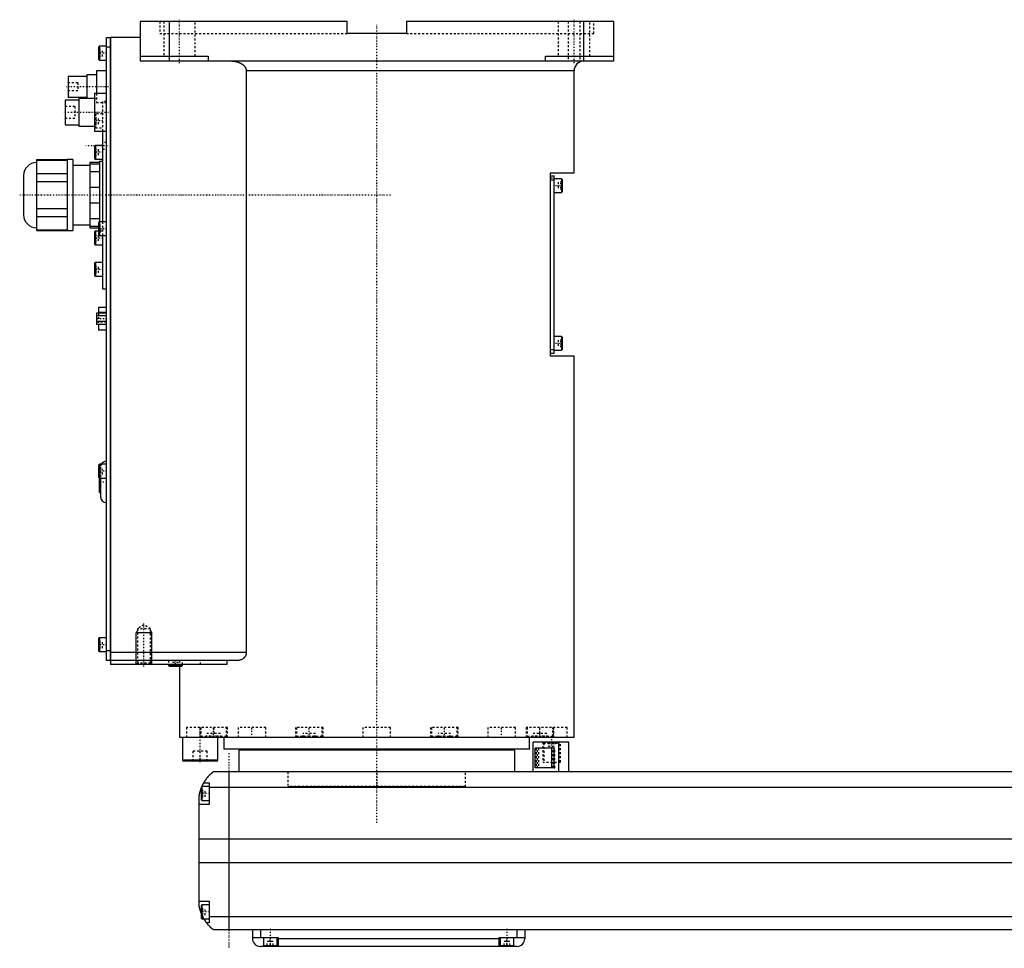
# Model space of a CAD drawing. Extents: x -181 to 906, y -92 to 634.
# Tile 1 of 4: x -181 to 318, y -82 to 389. Entities that reach past the tile are written whole.
import ezdxf

# ---------------------------------------------------------------- set-up
doc = ezdxf.new("R2010")
doc.units = 0
doc.linetypes.add('CENTER', pattern=[1.5, 0.45, -0.5, 0.05, -0.5])
doc.linetypes.add('DASHED', pattern=[2, 1, -1])
for name, color, linetype in [('AM_0', 7, 'CONTINUOUS'), ('AM_10', 7, 'CONTINUOUS'), ('AM_3', 7, 'DASHED'), ('AM_7', 7, 'CENTER')]:
    doc.layers.add(name, color=color, linetype=linetype)

msp = doc.modelspace()

# ---------------------------------------------------------------- linework, layer by layer
at = {"layer": 'AM_0', "color": 7, "linetype": 'CONTINUOUS'}
for p, q in [((-15, 388), (-120, 388)), ((-120, 388), (-120, 368)), ((-105, 368), (-105, 388)), ((-15, 382), (-15, 388)), ((15, 388), (15, 382)), ((120, 388), (15, 388)), ((105, 368), (105, 388)), ((120, 388), (120, 368)), ((-137, 64), (-137, 380)), ((-137, 380), (-135.05, 380)), ((-135.05, 64), (-135.05, 380)), ((-135, 379.95), (-135.05, 379.95)), ((-120, 380), (-135, 380)), ((-135, 380), (-135, 62)), ((15, 382), (-15, 382)), ((-140.6, 375.5), (-141, 375.1)), ((-141, 375.1), (-141, 368.9)), ((-137, 375.5), (-140.6, 375.5)), ((-140.6, 375.5), (-140.6, 368.5)), ((-135.05, 375), (-137, 375)), ((-135, 374.95), (-135.05, 374.95)), ((-120, 370.5), (-85.5, 370.5)), ((-85.5, 370.5), (-85.5, 368)), ((85.5, 370.5), (120, 370.5)), ((85.5, 368), (85.5, 370.5)), ((-141, 368.9), (-140.6, 368.5)), ((-140.6, 368.5), (-137, 368.5)), ((120, 368), (-120, 368)), ((-147, 360.25), (-156.5, 360.25)), ((-156.5, 360.25), (-156.5, 349.75)), ((-142, 361), (-147, 361)), ((-147, 361), (-147, 349)), ((-137, 363), (-142, 363)), ((-142, 363), (-142, 351.5)), ((-66.14, 363), (-66.14, 68)), ((100, 363), (-66.14, 363)), ((100, 311.3), (100, 363)), ((-156.5, 349.75), (-147, 349.75)), ((-137, 351.5), (-143, 351.5)), ((-143, 351.5), (-143, 332.5)), ((-151, 348.25), (-158, 348.25)), ((-158, 348.25), (-158, 335.75)), ((-143, 349), (-151, 349)), ((-151, 349), (-151, 335)), ((-158, 335.75), (-151, 335.75)), ((-151, 335), (-143, 335)), ((-143, 332.5), (-137, 332.5)), ((-139, 332.5), (-139, 286.5)), ((-142.6, 325.25), (-143, 324.85)), ((-143, 324.85), (-143, 318.65)), ((-139, 325.25), (-142.6, 325.25)), ((-142.6, 325.25), (-142.6, 318.25)), ((-157, 317.88), (-172.5, 317.88)), ((-172.5, 317.88), (-172.5, 282.12)), ((-172.5, 317.73), (-157, 317.73)), ((-154, 318), (-157, 318)), ((-157, 318), (-157, 282)), ((-154, 318), (-154, 282)), ((-145.5, 315), (-154, 315)), ((-140.5, 316.5), (-145.5, 316.5)), ((-145.5, 316.5), (-145.5, 283.5)), ((-145.5, 315.87), (-140.5, 315.87)), ((-143, 318.65), (-142.6, 318.25)), ((-142.6, 318.25), (-139, 318.25)), ((-139, 317), (-140.5, 317)), ((-140.5, 317), (-140.5, 286.48)), ((-179, 310), (-179, 290)), ((-157, 310.85), (-172.5, 310.85)), ((-140.5, 311.84), (-145.5, 311.84)), ((88, 218.3), (88, 311.3)), ((88, 311.3), (100, 311.3)), ((88, 309.8), (90, 309.8)), ((90, 219.8), (90, 309.8)), ((-172.5, 306.88), (-157, 306.88)), ((88, 307.8), (90, 307.8)), ((93.6, 308.3), (90, 308.3)), ((94, 307.9), (93.6, 308.3)), ((93.6, 308.3), (93.6, 301.3)), ((94, 307.9), (94, 301.7)), ((-145.5, 304.03), (-140.5, 304.03)), ((90, 301.3), (93.6, 301.3)), ((93.6, 301.3), (94, 301.7)), ((-140.5, 295.97), (-145.5, 295.97)), ((-157, 293.12), (-172.5, 293.12)), ((-172.5, 289.15), (-157, 289.15)), ((-154, 285), (-145.5, 285)), ((-145.5, 288.16), (-140.5, 288.16)), ((-140.6, 286.5), (-141, 286.1)), ((-141, 286.1), (-141, 279.9)), ((-137, 286.5), (-140.6, 286.5)), ((-140.6, 286.5), (-140.6, 279.5)), ((-157, 282.27), (-172.5, 282.27)), ((-172.5, 282.12), (-157, 282.12)), ((-157, 282), (-154, 282)), ((-141, 284.13), (-145.5, 284.13)), ((-145.5, 283.5), (-141, 283.5)), ((-142.6, 281.75), (-143, 281.35)), ((-143, 281.35), (-143, 275.15)), ((-141, 281.75), (-142.6, 281.75)), ((-142.6, 281.75), (-142.6, 274.75)), ((-141, 279.9), (-140.6, 279.5)), ((-140.6, 279.5), (-137, 279.5)), ((-139, 279.5), (-139, 252.5)), ((-143, 275.15), (-142.6, 274.75)), ((-142.6, 274.75), (-139, 274.75)), ((-142.6, 265.83), (-143, 265.43)), ((-143, 265.43), (-143, 259.23)), ((-139, 265.83), (-142.6, 265.83)), ((-142.6, 265.83), (-142.6, 258.83)), ((-143, 259.23), (-142.6, 258.83)), ((-142.6, 258.83), (-139, 258.83)), ((-139, 252.5), (-137, 252.5)), ((-137, 240.19), (-142, 240.19)), ((-142, 240.19), (-142, 234.41)), ((-137, 243), (-141.1, 243)), ((-141.1, 243), (-141.1, 240.19)), ((-137, 240.47), (-141.1, 240.47)), ((-137, 238.74), (-142, 238.74)), ((-137, 235.86), (-142, 235.86)), ((-137, 234.41), (-142, 234.41)), ((-141.1, 234.41), (-141.1, 231.6)), ((-137, 231.6), (-141.1, 231.6)), ((93.6, 228.3), (90, 228.3)), ((94, 227.9), (93.6, 228.3)), ((93.6, 228.3), (93.6, 221.3)), ((94, 227.9), (94, 221.7)), ((88, 221.8), (90, 221.8)), ((88, 219.8), (90, 219.8)), ((90, 221.3), (93.6, 221.3)), ((93.6, 221.3), (94, 221.7)), ((100, 218.3), (88, 218.3)), ((100, 25), (100, 218.3)), ((-140.6, 163.5), (-141, 163.1)), ((-141, 163.1), (-141, 156.9)), ((-137, 163.5), (-140.6, 163.5)), ((-140.6, 163.5), (-140.6, 156.5)), ((-141, 156.9), (-140.6, 156.5)), ((-140.7, 156.6), (-140.7, 149.5)), ((-140.6, 156.5), (-137, 156.5)), ((-140.2, 156.5), (-140.2, 149)), ((-140, 156.5), (-140, 147)), ((-140.2, 149), (-140, 149)), ((-140.6, 75.5), (-141, 75.1)), ((-141, 75.1), (-141, 68.9)), ((-137, 75.5), (-140.6, 75.5)), ((-140.6, 75.5), (-140.6, 68.5)), ((-141, 68.9), (-140.6, 68.5)), ((-140.6, 68.5), (-137, 68.5)), ((-137, 69), (-135.05, 69)), ((-135, 69.05), (-135.05, 69.05)), ((-66.14, 68), (-135, 68)), ((-135.05, 64), (-137, 64)), ((-135, 64.05), (-135.05, 64.05)), ((-70.42, 64), (-135, 64)), ((-75.99, 62), (-135, 62)), ((-105.5, 62), (-105.5, 61.4)), ((-105.5, 61.4), (-105.1, 61)), ((-98.5, 61.4), (-105.5, 61.4)), ((-98.9, 61), (-105.1, 61)), ((-100, 61), (-100, 25)), ((-98.9, 61), (-98.5, 61.4)), ((-98.5, 61.4), (-98.5, 62)), ((-75.99, 64), (-75.99, 62)), ((100, 25), (-100, 25)), ((-98.5, 25), (-98.5, 13.4)), ((-88.79, 25.01), (-88.79, 25)), ((-80.5, 13.4), (-80.5, 25)), ((-77.5, 25), (-77.5, 19)), ((-40.35, 25), (-40.35, 25)), ((77.5, 19), (77.5, 25)), ((88.79, 25), (88.79, 25.01)), ((79.35, 7.5), (79.35, 22.5)), ((97.35, 22.5), (79.35, 22.5)), ((92.35, 7.5), (92.35, 22.5)), ((97.35, 7.5), (97.35, 22.5)), ((77.5, 19), (-77.5, 19)), ((-70, 18.5), (-70, 7.5)), ((70, 18.5), (-70, 18.5)), ((-55, 19), (-55, 18.5)), ((55, 18.5), (55, 19)), ((70, 7.5), (70, 18.5)), ((89.75, 19.5), (80.32, 19.5)), ((80.32, 9.5), (80.32, 19.5)), ((88.64, 19.5), (88.64, 9.5)), ((89.75, 19.5), (89.75, 9.5)), ((-98.5, 13.4), (-98.1, 13)), ((-80.5, 13.4), (-98.5, 13.4)), ((-80.9, 13), (-98.1, 13)), ((-80.9, 13), (-80.5, 13.4)), ((517, 7.5), (-83, 7.5)), ((-75, 7.5), (-75, -72.5)), ((89.75, 9.5), (80.32, 9.5)), ((-88.6, 0), (-89, -0.4)), ((-85, 0), (-88.6, 0)), ((-88.6, 0), (-88.6, -7)), ((-87.65, 2), (-85, 2)), ((-85, 2), (-85, -9)), ((-90, -60.5), (-90, -4.5)), ((-89, -0.4), (-89, -6.6)), ((-85, -0.2), (519, -0.2)), ((-85, -9), (-90, -9)), ((-89, -6.6), (-88.6, -7)), ((-88.6, -7), (-85, -7)), ((-90, -26.54), (524, -26.54)), ((-90, -38.4), (524, -38.4)), ((-90, -58), (-85, -58)), ((-85, -58), (-85, -69)), ((-88.6, -60), (-89, -60.4)), ((-89, -60.4), (-89, -66.6)), ((-85, -60), (-88.6, -60)), ((-88.6, -60), (-88.6, -67)), ((-89, -66.6), (-88.6, -67)), ((-88.6, -67), (-85, -67)), ((-85, -69), (-86.34, -69)), ((-85, -65.78), (519, -65.78)), ((-83, -72.5), (517, -72.5)), ((-63, -72.5), (-63, -77)), ((-59, -72.5), (-59, -76.5)), ((71, -72.5), (71, -76.5)), ((75, -72.5), (75, -77)), ((-63, -76.5), (-50, -76.5)), ((-57.5, -76.5), (-57.5, -80.5)), ((-50.5, -80.5), (-50.5, -76.5)), ((-50, -76.5), (-50, -81)), ((-50, -77), (62, -77)), ((62, -76.5), (75, -76.5)), ((62, -81), (62, -76.5)), ((62.5, -76.5), (62.5, -80.5)), ((69.5, -80.5), (69.5, -76.5)), ((71, -81), (-59, -81)), ((-57.5, -80.5), (-50.5, -80.5)), ((-54, -81), (-54, -80.5)), ((62.5, -80.5), (69.5, -80.5)), ((66, -81), (66, -80.5))]:
    msp.add_line(p, q, dxfattribs=at)
for points in [[(-73.48, 368, 0), (-73.23, 368, 0), (-72.69, 367.97, 0), (-72.14, 367.91, 0), (-71.86, 367.87, 0), (-71.59, 367.82, 0), (-71.05, 367.7, 0), (-70.53, 367.56, 0), (-70.04, 367.4, 0), (-69.53, 367.19, 0), (-69.24, 367.05, 0), (-69.16, 367.01, 0), (-69.07, 366.97, 0), (-69.03, 366.95, 0), (-68.99, 366.93, 0), (-68.91, 366.88, 0), (-68.83, 366.84, 0), (-68.79, 366.81, 0), (-68.75, 366.79, 0), (-68.67, 366.74, 0), (-68.59, 366.7, 0), (-68.55, 366.67, 0), (-68.51, 366.65, 0), (-68.44, 366.6, 0), (-68.36, 366.55, 0), (-68.29, 366.5, 0), (-68.21, 366.45, 0), (-68.14, 366.4, 0), (-68.11, 366.37, 0), (-68.07, 366.35, 0), (-68, 366.29, 0), (-67.93, 366.24, 0), (-67.87, 366.19, 0), (-67.8, 366.13, 0), (-67.73, 366.08, 0), (-67.7, 366.05, 0), (-67.66, 366.02, 0), (-67.6, 365.96, 0), (-67.53, 365.89, 0), (-67.46, 365.83, 0), (-67.4, 365.77, 0), (-67.33, 365.7, 0), (-67.3, 365.67, 0), (-67.27, 365.63, 0), (-67.21, 365.56, 0), (-67.15, 365.49, 0), (-67.09, 365.42, 0), (-67.03, 365.35, 0), (-66.97, 365.28, 0), (-66.94, 365.24, 0), (-66.92, 365.21, 0), (-66.86, 365.13, 0), (-66.81, 365.06, 0), (-66.76, 364.98, 0), (-66.71, 364.91, 0), (-66.67, 364.83, 0), (-66.65, 364.79, 0), (-66.62, 364.76, 0), (-66.58, 364.68, 0), (-66.54, 364.6, 0), (-66.52, 364.57, 0), (-66.5, 364.53, 0), (-66.47, 364.45, 0), (-66.43, 364.37, 0), (-66.41, 364.32, 0), (-66.4, 364.28, 0), (-66.36, 364.2, 0), (-66.33, 364.11, 0), (-66.3, 364.02, 0), (-66.28, 363.94, 0), (-66.25, 363.85, 0), (-66.24, 363.8, 0), (-66.23, 363.76, 0), (-66.21, 363.67, 0), (-66.19, 363.58, 0), (-66.18, 363.49, 0), (-66.17, 363.4, 0), (-66.16, 363.31, 0), (-66.15, 363.26, 0), (-66.15, 363.22, 0), (-66.15, 363.13, 0), (-66.14, 363.04, 0), (-66.14, 363, 0)], [(-66.14, 68, 0), (-66.14, 67.97, 0), (-66.15, 67.9, 0), (-66.15, 67.83, 0), (-66.15, 67.79, 0), (-66.15, 67.76, 0), (-66.16, 67.69, 0), (-66.16, 67.62, 0), (-66.17, 67.55, 0), (-66.18, 67.48, 0), (-66.19, 67.41, 0), (-66.2, 67.38, 0), (-66.21, 67.34, 0), (-66.22, 67.27, 0), (-66.23, 67.21, 0), (-66.25, 67.14, 0), (-66.27, 67.07, 0), (-66.29, 67, 0), (-66.3, 66.97, 0), (-66.31, 66.94, 0), (-66.33, 66.87, 0), (-66.35, 66.81, 0), (-66.36, 66.77, 0), (-66.37, 66.74, 0), (-66.4, 66.68, 0), (-66.42, 66.61, 0), (-66.44, 66.58, 0), (-66.45, 66.55, 0), (-66.48, 66.49, 0), (-66.51, 66.43, 0), (-66.54, 66.37, 0), (-66.57, 66.31, 0), (-66.6, 66.25, 0), (-66.62, 66.22, 0), (-66.63, 66.19, 0), (-66.67, 66.13, 0), (-66.7, 66.07, 0), (-66.74, 66.02, 0), (-66.77, 65.96, 0), (-66.81, 65.91, 0), (-66.83, 65.88, 0), (-66.84, 65.86, 0), (-66.88, 65.8, 0), (-66.92, 65.75, 0), (-66.96, 65.7, 0), (-67, 65.65, 0), (-67.04, 65.6, 0), (-67.06, 65.58, 0), (-67.08, 65.56, 0), (-67.12, 65.51, 0), (-67.16, 65.47, 0), (-67.2, 65.42, 0), (-67.24, 65.38, 0), (-67.28, 65.34, 0), (-67.3, 65.32, 0), (-67.32, 65.3, 0), (-67.36, 65.25, 0), (-67.4, 65.21, 0), (-67.45, 65.17, 0), (-67.49, 65.14, 0), (-67.53, 65.1, 0), (-67.55, 65.08, 0), (-67.58, 65.06, 0), (-67.62, 65.02, 0), (-67.67, 64.99, 0), (-67.69, 64.97, 0), (-67.83, 64.86, 0), (-68.12, 64.67, 0), (-68.41, 64.5, 0), (-68.72, 64.36, 0), (-69.03, 64.24, 0), (-69.34, 64.14, 0), (-69.5, 64.1, 0), (-69.66, 64.07, 0), (-69.97, 64.02, 0), (-70.27, 64, 0), (-70.42, 64, 0)], [(-87.65, 2, 0), (-87.62, 2.05, 0), (-87.57, 2.14, 0), (-87.52, 2.23, 0), (-87.49, 2.27, 0), (-87.46, 2.32, 0), (-87.41, 2.41, 0), (-87.35, 2.5, 0), (-87.3, 2.59, 0), (-87.24, 2.68, 0), (-87.19, 2.76, 0), (-87.16, 2.81, 0), (-87.13, 2.85, 0), (-87.07, 2.94, 0), (-87.02, 3.03, 0), (-86.96, 3.11, 0), (-86.9, 3.2, 0), (-86.85, 3.28, 0), (-86.82, 3.33, 0), (-86.79, 3.37, 0), (-86.73, 3.45, 0), (-86.67, 3.53, 0), (-86.64, 3.58, 0), (-86.62, 3.62, 0), (-86.56, 3.7, 0), (-86.5, 3.78, 0), (-86.47, 3.82, 0), (-86.44, 3.86, 0), (-86.38, 3.94, 0), (-86.33, 4.01, 0), (-86.27, 4.09, 0), (-86.21, 4.17, 0), (-86.15, 4.24, 0), (-86.12, 4.28, 0), (-86.1, 4.32, 0), (-86.04, 4.39, 0), (-85.98, 4.46, 0), (-85.92, 4.54, 0), (-85.87, 4.61, 0), (-85.81, 4.68, 0), (-85.78, 4.71, 0), (-85.75, 4.75, 0), (-85.69, 4.82, 0), (-85.64, 4.89, 0), (-85.58, 4.95, 0), (-85.52, 5.02, 0), (-85.47, 5.08, 0), (-85.44, 5.12, 0), (-85.41, 5.15, 0), (-85.36, 5.21, 0), (-85.3, 5.28, 0), (-85.25, 5.34, 0), (-85.19, 5.4, 0), (-85.14, 5.46, 0), (-85.11, 5.49, 0), (-85.08, 5.52, 0), (-85.03, 5.58, 0), (-84.97, 5.64, 0), (-84.92, 5.7, 0), (-84.87, 5.75, 0), (-84.81, 5.81, 0), (-84.79, 5.84, 0), (-84.76, 5.87, 0), (-84.71, 5.92, 0), (-84.66, 5.98, 0), (-84.63, 6, 0), (-84.6, 6.03, 0), (-84.55, 6.08, 0), (-84.5, 6.13, 0), (-84.48, 6.16, 0), (-84.45, 6.18, 0), (-84.4, 6.23, 0), (-84.35, 6.28, 0), (-84.3, 6.33, 0), (-84.25, 6.38, 0), (-84.2, 6.43, 0), (-84.18, 6.45, 0), (-84.16, 6.47, 0), (-84.11, 6.52, 0), (-84.06, 6.56, 0), (-84.02, 6.61, 0), (-83.97, 6.65, 0), (-83.93, 6.69, 0), (-83.9, 6.71, 0), (-83.88, 6.73, 0), (-83.84, 6.77, 0), (-83.8, 6.81, 0), (-83.75, 6.85, 0), (-83.71, 6.88, 0), (-83.67, 6.92, 0), (-83.66, 6.94, 0), (-83.64, 6.95, 0), (-83.6, 6.99, 0), (-83.56, 7.02, 0), (-83.53, 7.05, 0), (-83.49, 7.08, 0), (-83.46, 7.11, 0), (-83.44, 7.13, 0), (-83.43, 7.14, 0), (-83.39, 7.17, 0), (-83.36, 7.19, 0), (-83.34, 7.22, 0), (-83.31, 7.24, 0), (-83.28, 7.27, 0), (-83.27, 7.28, 0), (-83.25, 7.29, 0), (-83.23, 7.31, 0), (-83.21, 7.33, 0), (-83.2, 7.34, 0), (-83.18, 7.35, 0), (-83.16, 7.36, 0), (-83.14, 7.38, 0), (-83.13, 7.39, 0), (-83.13, 7.4, 0), (-83.11, 7.41, 0), (-83.09, 7.42, 0), (-83.08, 7.44, 0), (-83.06, 7.45, 0), (-83.05, 7.46, 0), (-83.05, 7.46, 0), (-83.04, 7.47, 0), (-83.03, 7.47, 0), (-83.02, 7.48, 0), (-83.02, 7.49, 0), (-83.01, 7.49, 0), (-83.01, 7.49, 0), (-83.01, 7.5, 0), (-83, 7.5, 0), (-83, 7.5, 0), (-83, 7.5, 0), (-83, 7.5, 0)], [(-88.69, -0.09, 0), (-88.65, 0.01, 0), (-88.56, 0.21, 0), (-88.47, 0.4, 0), (-88.43, 0.49, 0), (-88.39, 0.58, 0), (-88.31, 0.76, 0), (-88.22, 0.92, 0), (-88.14, 1.08, 0), (-88.07, 1.23, 0), (-88, 1.36, 0), (-87.96, 1.43, 0), (-87.93, 1.49, 0), (-87.87, 1.6, 0), (-87.82, 1.7, 0), (-87.77, 1.79, 0), (-87.73, 1.86, 0), (-87.7, 1.91, 0), (-87.68, 1.94, 0), (-87.67, 1.96, 0), (-87.66, 1.98, 0), (-87.65, 2, 0), (-87.65, 2, 0)], [(-90, -4.5, 0), (-89.98, -4.39, 0), (-89.94, -4.18, 0), (-89.9, -3.97, 0), (-89.88, -3.87, 0), (-89.86, -3.77, 0), (-89.81, -3.56, 0), (-89.77, -3.36, 0), (-89.72, -3.15, 0), (-89.66, -2.95, 0), (-89.61, -2.74, 0), (-89.58, -2.64, 0), (-89.55, -2.54, 0), (-89.49, -2.33, 0), (-89.43, -2.13, 0), (-89.37, -1.92, 0), (-89.31, -1.72, 0), (-89.24, -1.52, 0), (-89.21, -1.43, 0), (-89.17, -1.33, 0), (-89.1, -1.14, 0), (-89.03, -0.95, 0), (-89, -0.86, 0)], [(-89, -64.14, 0), (-89.04, -64.04, 0), (-89.11, -63.84, 0), (-89.18, -63.64, 0), (-89.22, -63.54, 0), (-89.25, -63.44, 0), (-89.32, -63.24, 0), (-89.38, -63.03, 0), (-89.45, -62.82, 0), (-89.51, -62.61, 0), (-89.57, -62.41, 0), (-89.6, -62.3, 0), (-89.63, -62.2, 0), (-89.68, -61.99, 0), (-89.73, -61.78, 0), (-89.78, -61.57, 0), (-89.83, -61.37, 0), (-89.87, -61.17, 0), (-89.89, -61.07, 0), (-89.91, -60.97, 0), (-89.95, -60.78, 0), (-89.98, -60.59, 0), (-90, -60.5, 0)], [(-86.34, -69, 0), (-86.34, -69, 0), (-86.35, -68.98, 0), (-86.37, -68.96, 0), (-86.38, -68.94, 0), (-86.4, -68.92, 0), (-86.44, -68.86, 0), (-86.49, -68.79, 0), (-86.55, -68.71, 0), (-86.62, -68.61, 0), (-86.7, -68.5, 0), (-86.74, -68.44, 0), (-86.78, -68.38, 0), (-86.87, -68.25, 0), (-86.96, -68.11, 0), (-87.06, -67.96, 0), (-87.16, -67.8, 0), (-87.27, -67.64, 0), (-87.32, -67.55, 0), (-87.37, -67.47, 0), (-87.48, -67.29, 0), (-87.59, -67.1, 0), (-87.65, -67, 0)], [(-83, -72.5, 0), (-83, -72.5, 0), (-83.01, -72.49, 0), (-83.02, -72.49, 0), (-83.02, -72.48, 0), (-83.03, -72.48, 0), (-83.03, -72.48, 0), (-83.04, -72.47, 0), (-83.04, -72.46, 0), (-83.05, -72.46, 0), (-83.06, -72.45, 0), (-83.07, -72.44, 0), (-83.07, -72.44, 0), (-83.08, -72.43, 0), (-83.09, -72.43, 0), (-83.1, -72.42, 0), (-83.11, -72.41, 0), (-83.11, -72.41, 0), (-83.13, -72.39, 0), (-83.14, -72.38, 0), (-83.15, -72.38, 0), (-83.16, -72.37, 0), (-83.17, -72.36, 0), (-83.19, -72.34, 0), (-83.21, -72.33, 0), (-83.22, -72.31, 0), (-83.24, -72.3, 0), (-83.25, -72.29, 0), (-83.26, -72.28, 0), (-83.28, -72.26, 0), (-83.3, -72.25, 0), (-83.32, -72.23, 0), (-83.35, -72.21, 0), (-83.37, -72.19, 0), (-83.38, -72.18, 0), (-83.39, -72.17, 0), (-83.42, -72.15, 0), (-83.44, -72.13, 0), (-83.47, -72.1, 0), (-83.49, -72.08, 0), (-83.52, -72.06, 0), (-83.54, -72.04, 0), (-83.55, -72.03, 0), (-83.58, -72.01, 0), (-83.61, -71.98, 0), (-83.64, -71.95, 0), (-83.67, -71.93, 0), (-83.7, -71.9, 0), (-83.71, -71.89, 0), (-83.73, -71.87, 0), (-83.76, -71.84, 0), (-83.79, -71.81, 0), (-83.83, -71.78, 0), (-83.86, -71.75, 0), (-83.89, -71.72, 0), (-83.91, -71.7, 0), (-83.93, -71.69, 0), (-83.96, -71.65, 0), (-84, -71.62, 0), (-84.02, -71.6, 0), (-84.04, -71.59, 0), (-84.07, -71.55, 0), (-84.11, -71.52, 0), (-84.13, -71.5, 0), (-84.15, -71.48, 0), (-84.19, -71.44, 0), (-84.22, -71.41, 0), (-84.26, -71.37, 0), (-84.3, -71.33, 0), (-84.34, -71.29, 0), (-84.36, -71.27, 0), (-84.38, -71.25, 0), (-84.42, -71.21, 0), (-84.46, -71.17, 0), (-84.6, -71.03, 0), (-84.86, -70.77, 0), (-85.11, -70.49, 0), (-85.38, -70.19, 0), (-85.51, -70.03, 0), (-85.65, -69.87, 0), (-85.92, -69.54, 0), (-86.2, -69.18, 0), (-86.34, -69, 0)]]:
    msp.add_polyline3d(points, dxfattribs=at)
for centre, radius, start, end in [((105, 363), 5, 90, 180), ((-172.5, 310), 6.5, 90, 180), ((-172.5, 290), 6.5, 180, 270), ((-137, 162), 3, 90, 150), ((-140.2, 149.5), 0.5, 180, 270), ((-137, 147), 3, 180, 270), ((-59, -77), 4, 180, 270), ((71, -77), 4, 270, 0)]:
    msp.add_arc(centre, radius, start, end, dxfattribs=at)
at = {"layer": 'AM_10', "color": 7, "linetype": 'CONTINUOUS'}
for p, q in [((-121.32, 79.17), (-122, 78)), ((-114, 78), (-122, 78)), ((-122, 62), (-122, 78)), ((-114.68, 79.17), (-114, 78)), ((-114, 62), (-114, 78))]:
    msp.add_line(p, q, dxfattribs=at)
at = {"layer": 'AM_3', "color": 6, "linetype": 'DASHED'}
for p, q in [((-110, 388), (-110, 382)), ((-108, 388), (-108, 370.5)), ((-92, 370.5), (-92, 388)), ((92, 388), (92, 370.5)), ((97, 388), (97, 368)), ((103, 388), (103, 368)), ((108, 370.5), (108, 388)), ((110, 382), (110, 388)), ((-110, 382), (-15, 382)), ((15, 382), (110, 382)), ((-141, 373.73), (-139, 373.73)), ((-141, 372.87), (-139, 372.87)), ((-141, 371.13), (-139, 371.13)), ((-141, 370.27), (-139, 370.27)), ((-139, 370.27), (-139, 373.73)), ((-151.5, 357), (-156.5, 357)), ((-151.5, 357), (-151.5, 353)), ((-156.5, 353), (-151.5, 353)), ((-142, 351.5), (-142, 347)), ((-153, 345), (-158, 345)), ((-153, 345), (-153, 339)), ((-143, 349), (-142, 349)), ((-142, 347), (-137, 347)), ((-137, 347.5), (-139, 347.5)), ((-139, 347.5), (-139, 332.5)), ((-142.6, 341.17), (-143, 340.77)), ((-143, 339.4), (-141, 339.4)), ((-139, 341.17), (-142.6, 341.17)), ((-142.6, 341.17), (-142.6, 334.17)), ((-141, 335.94), (-141, 339.4)), ((-158, 339), (-153, 339)), ((-143, 338.54), (-141, 338.54)), ((-143, 336.81), (-141, 336.81)), ((-143, 335.94), (-141, 335.94)), ((-143, 334.57), (-142.6, 334.17)), ((-142.6, 334.17), (-139, 334.17)), ((-137, 326.65), (-139, 326.65)), ((-143, 323.25), (-141, 323.25)), ((-143, 321.75), (-141, 321.75)), ((-143, 320.25), (-141, 320.25)), ((-141, 320.25), (-141, 323.25)), ((-139, 323.35), (-137, 323.35)), ((88, 308.8), (90, 308.8)), ((94, 306.53), (92, 306.53)), ((92, 306.53), (92, 303.07)), ((94, 305.67), (92, 305.67)), ((94, 303.93), (92, 303.93)), ((94, 303.07), (92, 303.07)), ((-141, 284.73), (-139, 284.73)), ((-140.5, 286.48), (-140.5, 283)), ((-139, 286.5), (-139, 279.5)), ((-143, 279.75), (-141, 279.75)), ((-140.5, 284.13), (-141, 284.13)), ((-141, 283.87), (-139, 283.87)), ((-141, 283.5), (-140.5, 283.5)), ((-141, 282.13), (-139, 282.13)), ((-139, 281.75), (-141, 281.75)), ((-141, 281.27), (-139, 281.27)), ((-141, 276.75), (-141, 279.75)), ((-140.5, 283), (-139, 283)), ((-143, 278.25), (-141, 278.25)), ((-143, 276.75), (-141, 276.75)), ((-143, 264.06), (-141, 264.06)), ((-143, 263.19), (-141, 263.19)), ((-143, 261.46), (-141, 261.46)), ((-143, 260.6), (-141, 260.6)), ((-141, 260.6), (-141, 264.06)), ((-141.1, 240.19), (-141.1, 234.41)), ((-137, 238.85), (-142, 238.85)), ((-142, 235.75), (-137, 235.75)), ((-137, 235.87), (-141.1, 235.87)), ((94, 226.53), (92, 226.53)), ((92, 226.53), (92, 223.07)), ((94, 225.67), (92, 225.67)), ((94, 223.93), (92, 223.93)), ((94, 223.07), (92, 223.07)), ((-141, 161.73), (-139, 161.73)), ((-141, 160.87), (-139, 160.87)), ((-140, 160), (-140.2, 160)), ((-140.2, 160), (-140.2, 156.5)), ((-140, 162), (-140, 156.5)), ((-139, 158.27), (-139, 161.73)), ((-141, 159.13), (-139, 159.13)), ((-141, 158.27), (-139, 158.27)), ((-140.7, 159.5), (-140.7, 156.6)), ((-118, 82), (-121.32, 80.08)), ((-121.32, 80.08), (-121.32, 62.68)), ((-114.68, 80.08), (-121.32, 80.08)), ((-114.68, 80.08), (-118, 82)), ((-114.68, 62.68), (-114.68, 80.08)), ((-141, 73.73), (-139, 73.73)), ((-141, 72.87), (-139, 72.87)), ((-141, 71.13), (-139, 71.13)), ((-141, 70.27), (-139, 70.27)), ((-139, 70.27), (-139, 73.73)), ((-121.32, 62.68), (-122, 62)), ((-114.68, 62.68), (-121.32, 62.68)), ((-114, 62), (-114.68, 62.68)), ((-105.5, 64), (-105.5, 62)), ((-103.5, 61), (-103.5, 63)), ((-100.5, 63), (-103.5, 63)), ((-102, 61), (-102, 63)), ((-100.5, 61), (-100.5, 63)), ((-100, 64), (-100, 61)), ((-98.9, 61), (-100, 61)), ((-98.5, 62), (-98.5, 64)), ((-89.3, 62), (-89.3, 64)), ((-96.5, 30), (-96.5, 25)), ((-75.69, 30), (-96.5, 30)), ((-89.69, 30), (-89.69, 25)), ((-89.19, 30), (-89.19, 25.4)), ((-82.5, 25), (-82.5, 30)), ((-76.19, 25.4), (-76.19, 30)), ((-75.69, 25), (-75.69, 30)), ((-70.29, 30), (-70.29, 25)), ((-56.29, 30), (-70.29, 30)), ((-56.29, 25), (-56.29, 30)), ((-41.25, 30), (-41.25, 25)), ((-27.25, 30), (-41.25, 30)), ((-40.75, 30), (-40.75, 25.4)), ((-27.75, 25.4), (-27.75, 30)), ((-27.25, 25), (-27.25, 30)), ((-7, 30), (-7, 25)), ((7, 30), (-7, 30)), ((7, 25), (7, 30)), ((27.25, 30), (27.25, 25)), ((41.25, 30), (27.25, 30)), ((27.75, 30), (27.75, 25.4)), ((40.75, 25.4), (40.75, 30)), ((41.25, 25), (41.25, 30)), ((56.29, 30), (56.29, 25)), ((70.29, 30), (56.29, 30)), ((70.29, 25), (70.29, 30)), ((75.69, 30), (75.69, 25)), ((96.5, 30), (75.69, 30)), ((76.19, 30), (76.19, 25.4)), ((82.5, 30), (82.5, 25)), ((89.19, 25.4), (89.19, 30)), ((89.69, 25), (89.69, 30)), ((96.5, 25), (96.5, 30)), ((-89.19, 25.4), (-88.79, 25.01)), ((-76.19, 25.4), (-89.19, 25.4)), ((-86.12, 25), (-86.12, 27)), ((-79.25, 27), (-86.12, 27)), ((-84.8, 25), (-84.8, 27)), ((-84.01, 25), (-84.01, 27)), ((-81.36, 25), (-81.36, 27)), ((-80.58, 25), (-80.58, 27)), ((-79.25, 25), (-79.25, 27)), ((-76.59, 25), (-76.19, 25.4)), ((-40.75, 25.4), (-40.35, 25)), ((-27.75, 25.4), (-40.75, 25.4)), ((-37.45, 25), (-37.45, 27)), ((-31.05, 27), (-37.45, 27)), ((-37, 25), (-37, 27)), ((-34.7, 25), (-34.7, 27)), ((-33.8, 25), (-33.8, 27)), ((-31.5, 25), (-31.5, 27)), ((-31.05, 25), (-31.05, 27)), ((-28.15, 25), (-27.75, 25.4)), ((27.75, 25.4), (28.15, 25)), ((40.75, 25.4), (27.75, 25.4)), ((31.05, 25), (31.05, 27)), ((37.45, 27), (31.05, 27)), ((31.5, 25), (31.5, 27)), ((33.8, 25), (33.8, 27)), ((34.7, 25), (34.7, 27)), ((37, 25), (37, 27)), ((37.45, 25), (37.45, 27)), ((40.35, 25), (40.75, 25.4)), ((76.19, 25.4), (76.59, 25)), ((89.19, 25.4), (76.19, 25.4)), ((79.25, 25), (79.25, 27)), ((86.12, 27), (79.25, 27)), ((80.58, 25), (80.58, 27)), ((81.36, 25), (81.36, 27)), ((84.01, 25), (84.01, 27)), ((84.8, 25), (84.8, 27)), ((86.12, 25), (86.12, 27)), ((88.79, 25.01), (89.19, 25.4)), ((84.1, 22.5), (84.1, 12.5)), ((85, 22.5), (84.6, 22.1)), ((84.6, 22.1), (84.6, 12.5)), ((84.6, 22.1), (92.6, 22.1)), ((86.87, 22.5), (86.87, 20.5)), ((86.87, 20.5), (90.33, 20.5)), ((87.73, 22.5), (87.73, 20.5)), ((89.47, 22.5), (89.47, 20.5)), ((90.33, 22.5), (90.33, 20.5)), ((92.6, 22.1), (92.2, 22.5)), ((92.6, 12.5), (92.6, 22.1)), ((93.1, 12.5), (93.1, 22.5)), ((-93, 13), (-93, 18)), ((-86, 18), (-93, 18)), ((-89.5, 13), (-89.5, 18)), ((-86, 13), (-86, 18)), ((80.84, 19.5), (80.84, 9.5)), ((81.43, 9.5), (81.43, 19.5)), ((81.95, 19.5), (81.95, 9.5)), ((90.27, 19.5), (88.64, 19.5)), ((89.16, 9.5), (89.16, 19.5)), ((90.27, 9.5), (90.27, 19.5)), ((84.1, 12.5), (93.1, 12.5)), ((-45, 7.5), (-45, 0)), ((-45, 7.5), (-45, 0)), ((45, 0), (45, 7.5)), ((45, 0), (45, 7.5)), ((89.75, 9.5), (90.27, 9.5)), ((-45, 0), (45, 0)), ((45, 0), (-45, 0)), ((-89, -1.77), (-87, -1.77)), ((-89, -2.63), (-87, -2.63)), ((-89, -4.37), (-87, -4.37)), ((-87, -5.23), (-87, -1.77)), ((-89, -5.23), (-87, -5.23)), ((-89, -61.77), (-87, -61.77)), ((-89, -62.63), (-87, -62.63)), ((-89, -64.37), (-87, -64.37)), ((-87, -65.23), (-87, -61.77)), ((-89, -65.23), (-87, -65.23)), ((-55.5, -80.5), (-55.5, -78.5)), ((-52.5, -78.5), (-55.5, -78.5)), ((-54, -80.5), (-54, -76.5)), ((-52.5, -80.5), (-52.5, -78.5)), ((64.5, -80.5), (64.5, -78.5)), ((67.5, -78.5), (64.5, -78.5)), ((66, -80.5), (66, -76.5)), ((67.5, -80.5), (67.5, -78.5))]:
    msp.add_line(p, q, dxfattribs=at)
for points in [[(-89, -0.86, 0), (-88.95, -0.72, 0), (-88.84, -0.46, 0), (-88.74, -0.21, 0), (-88.69, -0.09, 0)], [(-87.65, -67, 0), (-87.69, -66.93, 0), (-87.76, -66.8, 0), (-87.84, -66.66, 0), (-87.88, -66.59, 0), (-87.92, -66.51, 0), (-88, -66.37, 0), (-88.08, -66.22, 0), (-88.15, -66.06, 0), (-88.23, -65.91, 0), (-88.31, -65.75, 0), (-88.35, -65.67, 0), (-88.39, -65.59, 0), (-88.46, -65.42, 0), (-88.54, -65.26, 0), (-88.61, -65.09, 0), (-88.69, -64.92, 0), (-88.76, -64.75, 0), (-88.8, -64.66, 0), (-88.83, -64.57, 0), (-88.9, -64.4, 0), (-88.97, -64.23, 0), (-89, -64.14, 0)]]:
    msp.add_polyline3d(points, dxfattribs=at)
for centre, radius, start in [((-140.2, 159.5), 0.5, 90), ((-137, 162), 3, 150)]:
    msp.add_arc(centre, radius, start, 180, dxfattribs=at)
at = {"layer": 'AM_7', "color": 4, "linetype": 'CENTER'}
for p, q in [((-100, 367), (-100, 389)), ((0, -18.4), (0, 386.4)), ((100, 367), (100, 389)), ((-136.8, 372), (-141.2, 372)), ((-136.03, 355), (-157.47, 355)), ((-135.95, 342), (-159.05, 342)), ((-138.8, 337.67), (-143.2, 337.67)), ((-136.5, 325), (-147.5, 325)), ((-138.8, 321.75), (-143.2, 321.75)), ((94.2, 304.8), (89.8, 304.8)), ((6.95, 300), (-181, 300)), ((-136.8, 283), (-141.2, 283)), ((-138.8, 278.25), (-143.2, 278.25)), ((-138.8, 262.33), (-143.2, 262.33)), ((-136.75, 237.3), (-142.25, 237.3)), ((94.2, 224.8), (89.8, 224.8)), ((-136.8, 160), (-141.2, 160)), ((-136.81, 154.5), (-140.88, 154.5)), ((-118, 61), (-118, 83)), ((-136.8, 72), (-141.2, 72)), ((-102, 60.85), (-102, 64.15)), ((-89.5, 12.4), (-89.5, 30.25)), ((-82.69, 24.75), (-82.69, 30.25)), ((-63.29, 24.75), (-63.29, 30.25)), ((-34.25, 24.75), (-34.25, 30.25)), ((34.25, 24.75), (34.25, 30.25)), ((63.29, 24.75), (63.29, 30.25)), ((82.69, 24.75), (82.69, 30.25)), ((89.5, 24.75), (89.5, 30.25)), ((88.6, 24.05), (88.6, 11.95)), ((-75, 17), (-75, -82)), ((0, 7.88), (0, -0.38)), ((-84.8, -3.5), (-89.2, -3.5)), ((-84.8, -63.5), (-89.2, -63.5)), ((-54, -72.1), (-54, -80.9)), ((66, -72.1), (66, -80.9))]:
    msp.add_line(p, q, dxfattribs=at)

doc.saveas('drawing.dxf')
